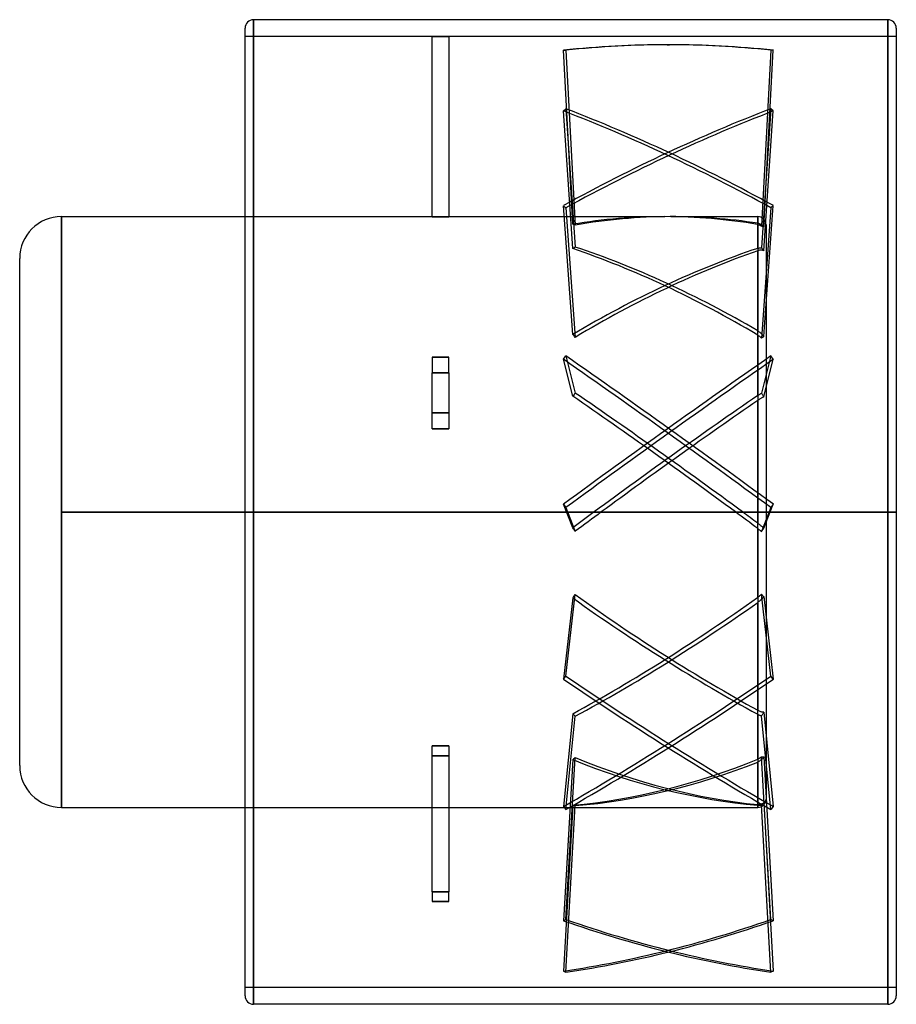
# Model space of a CAD drawing. Header units: millimetres. Extents: x -66 to 39, y -59 to 59.
import ezdxf

# ---------------------------------------------------------------- set-up
doc = ezdxf.new("R2010")
doc.units = ezdxf.units.MM
doc.layers.add('MAIN-1', color=7, linetype='Continuous')
doc.layers.add('MAIN-2', color=7, linetype='Continuous')

msp = doc.modelspace()

# ---------------------------------------------------------------- linework, layer by layer
at = {"layer": 'MAIN-1'}
for p, q in [((-38, 59), (-38, 0)), ((38, 59), (-38, 59)), ((38, 59), (38, 0)), ((-39, 0), (-39, 58)), ((39, 58), (39, -58)), ((-61, 0), (-61, 35.4)), ((-61, 35.4), (-39, 35.4)), ((-66, -30.4), (-66, 30.4)), ((38, 0), (-38, 0)), ((-38, 0), (-38, -59)), ((38, 0), (38, -59)), ((-61, -35.4), (-61, 0)), ((-61, 0), (-39, 0)), ((-39, -58), (-39, 0)), ((-61, -35.4), (-39, -35.4)), ((38, -59), (-38, -59))]:
    msp.add_line(p, q, dxfattribs=at)
for centre, radius, start, end in [((-38, 58), 1, 90, 180), ((38, 58), 1, 0, 90), ((-61, 30.4), 5, 90, 180), ((-61, -30.4), 5, 180, 270), ((-38, -58), 1, 180, 270), ((38, -58), 1, 270, 0)]:
    msp.add_arc(centre, radius, start, end, dxfattribs=at)
at = {"layer": 'MAIN-2'}
for p, q in [((-38, 0), (-38, 59)), ((38, 0), (38, 59)), ((-16.6, 57), (-39, 57)), ((-16.6, 57), (-16.6, 56.99)), ((-14.6, 56.99), (-16.6, 56.99)), ((-16.6, 56.99), (-14.6, 56.99)), ((-16.6, 35.39), (-16.6, 56.99)), ((-14.6, 56.99), (-14.6, 57)), ((39, 57), (-14.6, 57)), ((-14.6, 56.99), (-14.6, 35.39)), ((11.55, 56), (11.85, 56)), ((-0.87, 55.33), (-0.58, 55.33)), ((0.24, 34.48), (-0.87, 55.33)), ((-0.58, 55.33), (0.54, 34.39)), ((23.98, 55.33), (22.85, 34.28)), ((23.14, 34.15), (24.27, 55.33)), ((24.27, 55.33), (23.98, 55.33)), ((-0.87, 48.06), (-0.58, 48.32)), ((0.24, 31.57), (-0.87, 48.06)), ((-0.58, 48.32), (0.54, 31.75)), ((23.98, 48.32), (22.85, 31.66)), ((23.14, 31.3), (24.27, 48.06)), ((24.27, 48.06), (23.98, 48.32)), ((0.24, 21.26), (-0.87, 36.71)), ((-0.87, 36.71), (-0.58, 36.45)), ((23.14, 21.02), (24.27, 36.71)), ((24.27, 36.71), (23.98, 36.45)), ((-61, 35.4), (-61, 0)), ((-39, 35.4), (-16.6, 35.4)), ((-14.6, 35.4), (11.27, 35.4)), ((-0.58, 36.45), (0.54, 20.93)), ((12.13, 35.4), (22.4, 35.4)), ((22.4, 31.6), (22.4, 35.4)), ((22.4, 35.4), (22.4, 34.6)), ((23.98, 36.45), (22.85, 20.85)), ((-16.6, 35.39), (-14.6, 35.39)), ((-14.6, 35.39), (-16.6, 35.39)), ((22.47, 34.59), (22.4, 34.6)), ((22.4, 34.46), (22.4, 21.71)), ((22.4, 34.46), (22.47, 34.45)), ((22.55, 34.57), (22.47, 34.59)), ((22.47, 34.45), (22.53, 34.43)), ((22.53, 34.43), (22.6, 34.41)), ((22.62, 34.54), (22.55, 34.57)), ((22.6, 34.41), (22.67, 34.38)), ((22.7, 34.51), (22.62, 34.54)), ((22.67, 34.38), (22.73, 34.35)), ((22.77, 34.47), (22.7, 34.51)), ((22.73, 34.35), (22.79, 34.31)), ((22.83, 34.43), (22.77, 34.47)), ((22.79, 34.31), (22.85, 34.28)), ((22.9, 34.39), (22.83, 34.43)), ((22.85, 34.28), (22.89, 34.27)), ((22.89, 34.27), (22.93, 34.26)), ((22.96, 34.33), (22.9, 34.39)), ((22.93, 34.26), (22.98, 34.24)), ((23.03, 34.28), (22.96, 34.33)), ((22.98, 34.24), (23.02, 34.22)), ((23.02, 34.22), (23.06, 34.2)), ((23.09, 34.21), (23.03, 34.28)), ((23.4, 34.4), (23.4, -34.4)), ((23.06, 34.2), (23.1, 34.18)), ((23.14, 34.15), (23.09, 34.21)), ((23.1, 34.18), (23.14, 34.15)), ((22.4, 31.6), (22.47, 31.62)), ((22.47, 31.33), (22.4, 31.31)), ((22.4, 13.94), (22.4, 31.31)), ((22.47, 31.62), (22.53, 31.63)), ((22.55, 31.35), (22.47, 31.33)), ((22.53, 31.63), (22.6, 31.65)), ((22.62, 31.36), (22.55, 31.35)), ((22.6, 31.65), (22.67, 31.66)), ((22.7, 31.37), (22.62, 31.36)), ((22.67, 31.66), (22.73, 31.66)), ((22.77, 31.38), (22.7, 31.37)), ((22.73, 31.66), (22.79, 31.67)), ((22.83, 31.38), (22.77, 31.38)), ((22.79, 31.67), (22.85, 31.66)), ((22.9, 31.37), (22.83, 31.38)), ((22.85, 31.66), (22.89, 31.62)), ((22.89, 31.62), (22.93, 31.57)), ((22.96, 31.36), (22.9, 31.37)), ((22.93, 31.57), (22.98, 31.52)), ((23.03, 31.35), (22.96, 31.36)), ((22.98, 31.52), (23.02, 31.47)), ((23.02, 31.47), (23.06, 31.42)), ((23.09, 31.33), (23.03, 31.35)), ((23.06, 31.42), (23.1, 31.36)), ((23.14, 31.3), (23.09, 31.33)), ((23.1, 31.36), (23.14, 31.3)), ((22.47, 21.66), (22.4, 21.71)), ((22.55, 21.61), (22.47, 21.66)), ((22.62, 21.56), (22.55, 21.61)), ((22.7, 21.5), (22.62, 21.56)), ((22.77, 21.44), (22.7, 21.5)), ((22.83, 21.38), (22.77, 21.44)), ((22.9, 21.31), (22.83, 21.38)), ((22.96, 21.24), (22.9, 21.31)), ((22.4, 21.21), (22.47, 21.16)), ((22.4, 21.21), (22.4, 0)), ((22.47, 21.16), (22.53, 21.12)), ((22.53, 21.12), (22.6, 21.07)), ((22.6, 21.07), (22.67, 21.02)), ((22.67, 21.02), (22.73, 20.96)), ((22.73, 20.96), (22.79, 20.91)), ((22.79, 20.91), (22.85, 20.85)), ((22.85, 20.85), (22.89, 20.88)), ((22.89, 20.88), (22.93, 20.91)), ((22.93, 20.91), (22.98, 20.94)), ((23.03, 21.16), (22.96, 21.24)), ((22.98, 20.94), (23.02, 20.96)), ((23.02, 20.96), (23.06, 20.98)), ((23.09, 21.09), (23.03, 21.16)), ((23.06, 20.98), (23.1, 21)), ((23.14, 21.02), (23.09, 21.09)), ((23.1, 21), (23.14, 21.02)), ((-14.6, 18.56), (-16.6, 18.56)), ((-16.6, 18.56), (-16.6, 16.66)), ((-16.6, 18.56), (-14.6, 18.56)), ((-14.6, 16.66), (-14.6, 18.56)), ((-0.87, 18.3), (-0.58, 18.7)), ((0.24, 13.88), (-0.87, 18.3)), ((-0.58, 18.7), (0.54, 14.26)), ((23.98, 18.7), (22.85, 14.24)), ((23.14, 13.81), (24.27, 18.3)), ((24.27, 18.3), (23.98, 18.7)), ((-16.6, 16.66), (-14.6, 16.66)), ((-14.6, 16.66), (-16.6, 16.66)), ((-16.6, 9.98), (-16.6, 16.66)), ((-14.6, 16.66), (-14.6, 9.98)), ((22.67, 14.12), (22.73, 14.16)), ((22.73, 14.16), (22.79, 14.2)), ((22.79, 14.2), (22.85, 14.24)), ((22.85, 14.24), (22.89, 14.18)), ((22.89, 14.18), (22.93, 14.12)), ((22.4, 13.94), (22.47, 13.99)), ((22.47, 13.41), (22.4, 13.36)), ((22.4, 0), (22.4, 13.36)), ((22.47, 13.99), (22.53, 14.03)), ((22.55, 13.46), (22.47, 13.41)), ((22.53, 14.03), (22.6, 14.08)), ((22.62, 13.51), (22.55, 13.46)), ((22.6, 14.08), (22.67, 14.12)), ((22.7, 13.56), (22.62, 13.51)), ((22.77, 13.6), (22.7, 13.56)), ((22.83, 13.64), (22.77, 13.6)), ((22.9, 13.68), (22.83, 13.64)), ((22.96, 13.72), (22.9, 13.68)), ((22.93, 14.12), (22.98, 14.06)), ((23.03, 13.75), (22.96, 13.72)), ((22.98, 14.06), (23.02, 13.99)), ((23.02, 13.99), (23.06, 13.93)), ((23.09, 13.78), (23.03, 13.75)), ((23.06, 13.93), (23.1, 13.87)), ((23.14, 13.81), (23.09, 13.78)), ((23.1, 13.87), (23.14, 13.81)), ((-16.6, 11.89), (-14.6, 11.89)), ((-14.6, 11.89), (-16.6, 11.89)), ((-16.6, 9.98), (-14.6, 9.98)), ((-14.6, 9.98), (-16.6, 9.98)), ((19.74, 0), (-61, 0)), ((-39, 0), (39, 0)), ((-0.87, 0.92), (-0.58, 0.52)), ((0.24, -1.91), (-0.87, 0.92)), ((-0.58, 0.52), (0.54, -2.32)), ((22.4, 0), (20.59, 0)), ((23.98, 0.52), (22.85, -2.33)), ((23.14, -1.95), (24.27, 0.92)), ((24.27, 0.92), (23.98, 0.52)), ((-61, 0), (-61, -35.4)), ((39, 0), (-39, 0)), ((-39, 0), (2.81, 0)), ((-38, 0), (38, 0)), ((-38, -59), (-38, 0)), ((3.66, 0), (22.4, 0)), ((22.4, -10.23), (22.4, 0)), ((22.4, 0), (22.4, -1.34)), ((38, -59), (38, 0)), ((22.47, -1.4), (22.4, -1.34)), ((22.4, -1.98), (22.4, -23.77)), ((22.4, -1.98), (22.47, -2.02)), ((22.55, -1.46), (22.47, -1.4)), ((22.47, -2.02), (22.53, -2.08)), ((22.53, -2.08), (22.6, -2.13)), ((22.62, -1.51), (22.55, -1.46)), ((22.6, -2.13), (22.67, -2.18)), ((22.7, -1.57), (22.62, -1.51)), ((22.67, -2.18), (22.73, -2.23)), ((22.77, -1.63), (22.7, -1.57)), ((22.73, -2.23), (22.79, -2.28)), ((22.83, -1.68), (22.77, -1.63)), ((22.79, -2.28), (22.85, -2.33)), ((22.9, -1.74), (22.83, -1.68)), ((22.85, -2.33), (22.89, -2.28)), ((22.89, -2.28), (22.93, -2.22)), ((22.96, -1.79), (22.9, -1.74)), ((22.93, -2.22), (22.98, -2.16)), ((23.03, -1.85), (22.96, -1.79)), ((22.98, -2.16), (23.02, -2.11)), ((23.02, -2.11), (23.06, -2.05)), ((23.09, -1.9), (23.03, -1.85)), ((23.06, -2.05), (23.1, -2)), ((23.14, -1.95), (23.09, -1.9)), ((23.1, -2), (23.14, -1.95)), ((0.24, -10.3), (-0.87, -20.02)), ((-0.58, -19.67), (0.54, -9.9)), ((22.4, -10.23), (22.47, -10.18)), ((22.47, -10.18), (22.53, -10.13)), ((22.53, -10.13), (22.6, -10.08)), ((22.6, -10.08), (22.67, -10.02)), ((22.7, -10.6), (22.62, -10.67)), ((22.67, -10.02), (22.73, -9.97)), ((22.77, -10.54), (22.7, -10.6)), ((22.73, -9.97), (22.79, -9.91)), ((22.83, -10.48), (22.77, -10.54)), ((22.79, -9.91), (22.85, -9.85)), ((22.9, -10.41), (22.83, -10.48)), ((22.85, -9.85), (22.89, -9.9)), ((23.98, -19.67), (22.85, -9.85)), ((22.89, -9.9), (22.93, -9.94)), ((22.96, -10.35), (22.9, -10.41)), ((22.93, -9.94), (22.98, -9.99)), ((23.03, -10.28), (22.96, -10.35)), ((22.98, -9.99), (23.02, -10.03)), ((23.02, -10.03), (23.06, -10.07)), ((23.09, -10.21), (23.03, -10.28)), ((23.06, -10.07), (23.1, -10.11)), ((23.14, -10.14), (23.09, -10.21)), ((23.1, -10.11), (23.14, -10.14)), ((23.14, -10.14), (24.27, -20.02)), ((22.47, -10.78), (22.4, -10.84)), ((22.4, -29.62), (22.4, -10.84)), ((22.55, -10.73), (22.47, -10.78)), ((22.62, -10.67), (22.55, -10.73)), ((-0.87, -20.02), (-0.58, -19.67)), ((24.27, -20.02), (23.98, -19.67)), ((0.24, -24.18), (-0.87, -35.31)), ((-0.58, -35.66), (0.54, -24.48)), ((22.47, -23.81), (22.4, -23.77)), ((22.4, -24.23), (22.4, -35.07)), ((22.4, -24.23), (22.47, -24.27)), ((22.55, -23.84), (22.47, -23.81)), ((22.47, -24.27), (22.53, -24.3)), ((22.53, -24.3), (22.6, -24.33)), ((22.62, -23.88), (22.55, -23.84)), ((22.6, -24.33), (22.67, -24.36)), ((22.7, -23.91), (22.62, -23.88)), ((22.67, -24.36), (22.73, -24.38)), ((22.77, -23.93), (22.7, -23.91)), ((22.73, -24.38), (22.79, -24.4)), ((22.83, -23.95), (22.77, -23.93)), ((22.79, -24.4), (22.85, -24.42)), ((22.9, -23.97), (22.83, -23.95)), ((22.85, -24.42), (22.89, -24.37)), ((23.98, -35.66), (22.85, -24.42)), ((22.89, -24.37), (22.93, -24.31)), ((22.96, -23.99), (22.9, -23.97)), ((22.93, -24.31), (22.98, -24.25)), ((23.03, -24), (22.96, -23.99)), ((22.98, -24.25), (23.02, -24.19)), ((23.02, -24.19), (23.06, -24.13)), ((23.09, -24), (23.03, -24)), ((23.06, -24.13), (23.1, -24.07)), ((23.14, -24), (23.09, -24)), ((23.1, -24.07), (23.14, -24)), ((23.14, -24), (24.27, -35.31)), ((-14.6, -28.04), (-16.6, -28.04)), ((-16.6, -28.04), (-14.6, -28.04)), ((-16.6, -45.52), (-16.6, -28.04)), ((-14.6, -28.04), (-14.6, -45.52)), ((-16.6, -29.22), (-14.6, -29.22)), ((-14.6, -29.22), (-16.6, -29.22)), ((-0.58, -48.84), (0.54, -29.43)), ((22.6, -29.52), (22.67, -29.48)), ((22.67, -29.48), (22.73, -29.43)), ((22.73, -29.43), (22.79, -29.38)), ((22.79, -29.38), (22.85, -29.33)), ((22.85, -29.33), (22.89, -29.34)), ((23.98, -48.84), (22.85, -29.33)), ((22.89, -29.34), (22.93, -29.35)), ((22.93, -29.35), (22.98, -29.36)), ((23.03, -29.5), (22.96, -29.57)), ((22.98, -29.36), (23.02, -29.36)), ((23.02, -29.36), (23.06, -29.36)), ((23.09, -29.43), (23.03, -29.5)), ((23.06, -29.36), (23.1, -29.36)), ((23.14, -29.35), (23.09, -29.43)), ((23.1, -29.36), (23.14, -29.35)), ((23.14, -29.35), (24.27, -48.98)), ((0.24, -29.66), (-0.87, -48.98)), ((22.4, -29.62), (22.47, -29.59)), ((22.47, -29.93), (22.4, -29.96)), ((22.4, -35.4), (22.4, -29.96)), ((22.47, -29.59), (22.53, -29.56)), ((22.55, -29.89), (22.47, -29.93)), ((22.53, -29.56), (22.6, -29.52)), ((22.62, -29.85), (22.55, -29.89)), ((22.7, -29.8), (22.62, -29.85)), ((22.77, -29.75), (22.7, -29.8)), ((22.83, -29.7), (22.77, -29.75)), ((22.9, -29.64), (22.83, -29.7)), ((22.96, -29.57), (22.9, -29.64)), ((-39, -35.4), (22.4, -35.4)), ((0.24, -35.14), (-0.87, -55.01)), ((-0.87, -35.31), (-0.58, -35.66)), ((-0.58, -55.15), (0.54, -35.19)), ((22.47, -35.07), (22.4, -35.07)), ((22.4, -35.15), (22.4, -35.4)), ((22.4, -35.15), (22.47, -35.15)), ((22.55, -35.07), (22.47, -35.07)), ((22.47, -35.15), (22.53, -35.15)), ((22.53, -35.15), (22.6, -35.15)), ((22.62, -35.07), (22.55, -35.07)), ((22.6, -35.15), (22.67, -35.14)), ((22.7, -35.06), (22.62, -35.07)), ((22.67, -35.14), (22.73, -35.12)), ((22.77, -35.04), (22.7, -35.06)), ((22.73, -35.12), (22.79, -35.11)), ((22.83, -35.02), (22.77, -35.04)), ((22.79, -35.11), (22.85, -35.09)), ((22.9, -34.99), (22.83, -35.02)), ((22.85, -35.09), (22.89, -35.06)), ((23.98, -55.15), (22.85, -35.09)), ((22.89, -35.06), (22.93, -35.03)), ((22.96, -34.96), (22.9, -34.99)), ((22.93, -35.03), (22.98, -34.99)), ((23.03, -34.92), (22.96, -34.96)), ((22.98, -34.99), (23.02, -34.95)), ((23.02, -34.95), (23.06, -34.91)), ((23.09, -34.87), (23.03, -34.92)), ((23.06, -34.91), (23.1, -34.87)), ((23.14, -34.83), (23.09, -34.87)), ((23.1, -34.87), (23.14, -34.83)), ((23.14, -34.83), (24.27, -55.01)), ((24.27, -35.31), (23.98, -35.66)), ((-16.6, -45.52), (-16.6, -46.69)), ((-14.6, -45.52), (-16.6, -45.52)), ((-16.6, -45.52), (-14.6, -45.52)), ((-14.6, -46.69), (-14.6, -45.52)), ((-14.6, -46.69), (-16.6, -46.69)), ((-16.6, -46.69), (-14.6, -46.69)), ((-0.87, -48.98), (-0.58, -48.84)), ((24.27, -48.98), (23.98, -48.84)), ((-0.87, -55.01), (-0.58, -55.15)), ((24.27, -55.01), (23.98, -55.15)), ((39, -57), (-39, -57))]:
    msp.add_line(p, q, dxfattribs=at)
for centre, start, end in [((22.4, 34.4), 0, 90), ((22.4, -34.4), 270, 0)]:
    msp.add_arc(centre, 1, start, end, dxfattribs=at)
for centre, major_axis, ratio, start_param, end_param in [((11.55, -121), (0, -177), 0.809017, 3.141593, 3.228468), ((11.85, -121), (0, 177), 0.809017, 0, 0.086875), ((11.55, -121), (0, -177), 0.809017, 3.054717, 3.141593), ((11.85, -121), (0, 177), 0.809017, -0.086875, 0), ((11.55, -92.56), (-117.28, -132.57), 0.619743, -2.26873, -2.094979), ((11.55, -92.82), (117.28, -132.57), 0.619743, 2.094979, 2.26873), ((11.85, -92.56), (-117.28, 132.57), 0.619743, -1.046613, -0.872863), ((11.85, -92.82), (117.28, 132.57), 0.619743, 0.872863, 1.046613), ((11.27, 0), (48.72, 0), 0.726543, 1.570546, 1.799176), ((12.13, 0), (48.72, 0), 0.726543, 1.358326, 1.575124), ((-2.76, 0), (-5.99, 35.14), 0.716564, -0.361548, -0.349908), ((12.13, 0), (48.72, 0), 0.726543, 1.575124, 1.810815), ((11.27, 0), (48.72, 0), 0.726543, 1.34043, 1.570546), ((-2.76, 0), (-19.69, -34.04), 0.493635, -2.40541, -2.39377), ((11.27, 0), (47.09, 28.96), 0.432377, 1.080528, 1.539273), ((11.27, 0), (47.09, -28.96), 0.432377, 1.600333, 2.059078), ((12.13, 0), (47.09, -28.96), 0.432377, 1.618229, 2.070718), ((12.13, 0), (47.09, 28.96), 0.432377, 1.098423, 1.550913), ((-2.76, 0), (-22.45, 34.39), 0.374544, -1.177968, -1.166328), ((11.55, -20.81), (-142.43, -105.08), 0.140484, -1.760945, -1.587195), ((11.55, -21.21), (142.43, -105.08), 0.140484, 1.587195, 1.760945), ((11.85, -20.81), (-142.43, 105.08), 0.140484, -1.554398, -1.380647), ((11.85, -21.21), (142.43, 105.08), 0.140484, 1.380647, 1.554398), ((-2.76, 0), (-25.43, -35.23), 0.137185, -1.886653, -1.875013), ((12.13, 0), (48.64, -35.17), 0.083145, 1.456313, 1.870865), ((11.27, 0), (48.64, -35.17), 0.083145, 1.456313, 1.859225), ((11.27, 0), (48.64, 35.17), 0.083145, 1.280381, 1.68528), ((12.13, 0), (48.64, 35.17), 0.083145, 1.298277, 1.68528), ((11.27, 0), (48.64, -35.17), 0.083145, 1.40048, 1.456313), ((12.13, 0), (48.64, -35.17), 0.083145, 1.418375, 1.456313), ((11.27, 0), (48.64, 35.17), 0.083145, 1.68528, 1.739126), ((12.13, 0), (48.64, 35.17), 0.083145, 1.68528, 1.750766), ((-2.76, 0), (-25.86, 35.39), 0.029806, -1.658058, -1.646418), ((-2.76, 0), (24.93, 35.05), 0.198099, -1.726035, -1.714395), ((11.27, 0), (-47.99, -33.25), 0.252981, 1.168894, 1.62764), ((11.27, 0), (-47.99, 33.25), 0.252981, 1.51594, 1.974685), ((12.13, 0), (-47.99, 33.25), 0.252981, 1.5043, 1.956789), ((12.13, 0), (-47.99, -33.25), 0.252981, 1.157255, 1.609744), ((11.55, 60.68), (-135.6, -113.76), 0.404508, 1.156758, 1.330509), ((11.55, 60.32), (135.6, -113.76), 0.404508, -1.330509, -1.156758), ((11.85, 60.68), (-135.6, 113.76), 0.404508, 1.811084, 1.984834), ((11.85, 60.32), (135.6, 113.76), 0.404508, -1.984834, -1.811084), ((-2.76, 0), (23.55, -34.64), 0.310027, -1.026543, -1.014904), ((-2.76, 0), (17.49, 34.01), 0.560973, -2.283364, -2.271725), ((12.13, 0), (-47.1, 20.22), 0.616914, 1.589681, 2.04217), ((11.27, 0), (-47.1, -20.22), 0.616914, 1.083513, 1.542259), ((11.27, 0), (-47.1, 20.22), 0.616914, 1.60132, 2.060066), ((12.13, 0), (-47.1, -20.22), 0.616914, 1.071874, 1.524363), ((-2.76, 0), (11.37, -34.56), 0.672672, -0.338475, -0.326835), ((11.55, 113.77), (-75.39, -160.14), 0.760227, 0.467559, 0.64131), ((11.55, 113.63), (75.39, -160.14), 0.760227, -0.64131, -0.467559), ((11.85, 113.77), (-75.39, 160.14), 0.760227, 2.500283, 2.674033), ((11.85, 113.63), (75.39, 160.14), 0.760227, -2.674033, -2.500283)]:
    msp.add_ellipse(centre, major_axis=major_axis, ratio=ratio, start_param=start_param, end_param=end_param, dxfattribs=at)

doc.saveas('drawing.dxf')
